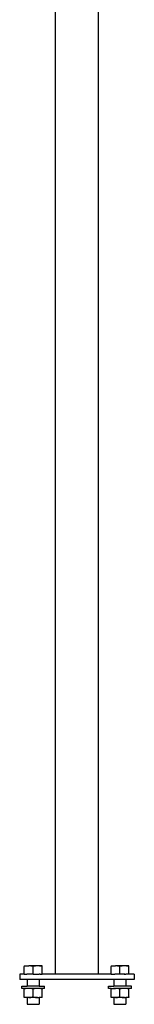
# Model space of a CAD drawing. Extents: x -123 to 134, y -72 to 67.
# Tile 2 of 10: x 126.47 to 134.47, y -71.32 to -2.32. Entities that reach past the tile are written whole.
import ezdxf

# ---------------------------------------------------------------- set-up
doc = ezdxf.new("R2010")
doc.units = 0
doc.header["$MEASUREMENT"] = 0
doc.layers.get('0').update_dxf_attribs({"linetype": 'CONTINUOUS'})

msp = doc.modelspace()

# ---------------------------------------------------------------- linework, layer by layer
for p, q in [((131.971, -69.208), (131.971, 26.792)), ((128.971, -69.208), (128.971, 23.422)), ((126.789, -68.626), (126.789, -68.682)), ((126.789, -68.626), (127.099, -68.626)), ((126.955, -68.639), (126.789, -68.682)), ((126.789, -69.207), (126.789, -68.682)), ((127.099, -68.626), (126.955, -68.639)), ((127.242, -68.639), (127.099, -68.626)), ((127.718, -68.626), (127.099, -68.626)), ((127.408, -68.682), (127.242, -68.639)), ((127.574, -68.639), (127.408, -68.682)), ((127.408, -69.207), (127.408, -68.682)), ((127.718, -68.626), (127.574, -68.639)), ((127.861, -68.639), (127.718, -68.626)), ((128.027, -68.626), (127.718, -68.626)), ((128.027, -68.682), (127.861, -68.639)), ((128.027, -68.682), (128.027, -68.626)), ((128.027, -69.207), (128.027, -68.682)), ((132.851, -68.626), (132.851, -68.682)), ((132.851, -68.626), (133.161, -68.626)), ((133.017, -68.639), (132.851, -68.682)), ((132.851, -69.207), (132.851, -68.682)), ((133.161, -68.626), (133.017, -68.639)), ((133.305, -68.639), (133.161, -68.626)), ((133.78, -68.626), (133.161, -68.626)), ((133.471, -68.682), (133.305, -68.639)), ((133.636, -68.639), (133.471, -68.682)), ((133.471, -69.207), (133.471, -68.682)), ((133.78, -68.626), (133.636, -68.639)), ((133.924, -68.639), (133.78, -68.626)), ((134.09, -68.626), (133.78, -68.626)), ((134.09, -68.682), (133.924, -68.639)), ((134.09, -68.682), (134.09, -68.626)), ((134.09, -69.207), (134.09, -68.682)), ((126.789, -69.207), (126.471, -69.208)), ((126.471, -69.208), (126.471, -69.583)), ((126.986, -69.583), (126.471, -69.583)), ((126.789, -69.207), (126.971, -69.208)), ((126.986, -69.207), (126.971, -69.208)), ((126.986, -69.207), (126.988, -69.208)), ((126.986, -69.583), (126.986, -70.052)), ((127.831, -69.583), (126.986, -69.583)), ((126.988, -69.208), (127, -69.207)), ((127.408, -69.207), (127, -69.207)), ((127.408, -69.207), (127.517, -69.207)), ((127.517, -69.207), (127.6, -69.208)), ((127.6, -69.208), (127.619, -69.207)), ((127.619, -69.207), (127.707, -69.207)), ((127.707, -69.207), (127.721, -69.208)), ((127.721, -69.208), (127.774, -69.207)), ((127.774, -69.207), (127.816, -69.207)), ((127.816, -69.207), (127.824, -69.208)), ((127.824, -69.208), (127.831, -69.207)), ((127.904, -69.208), (127.831, -69.207)), ((127.831, -69.583), (127.831, -70.052)), ((133.048, -69.583), (127.831, -69.583)), ((127.904, -69.208), (127.971, -69.208)), ((127.971, -69.208), (128.027, -69.207)), ((128.971, -69.208), (128.027, -69.207)), ((131.971, -69.208), (128.971, -69.208)), ((132.851, -69.207), (131.971, -69.208)), ((132.851, -69.207), (133.038, -69.208)), ((133.048, -69.207), (133.038, -69.208)), ((133.048, -69.207), (133.105, -69.207)), ((133.048, -69.583), (133.048, -70.052)), ((133.893, -69.583), (133.048, -69.583)), ((133.105, -69.207), (133.117, -69.208)), ((133.15, -69.208), (133.117, -69.208)), ((133.15, -69.208), (133.172, -69.207)), ((133.471, -69.207), (133.172, -69.207)), ((133.769, -69.207), (133.471, -69.207)), ((133.769, -69.207), (133.791, -69.208)), ((133.824, -69.208), (133.791, -69.208)), ((133.824, -69.208), (133.836, -69.207)), ((133.836, -69.207), (133.893, -69.207)), ((133.904, -69.208), (133.893, -69.207)), ((133.893, -69.583), (133.893, -70.052)), ((134.471, -69.583), (133.893, -69.583)), ((134.09, -69.207), (133.904, -69.208)), ((134.471, -69.208), (134.09, -69.207)), ((134.471, -69.208), (134.471, -69.583)), ((126.612, -70.211), (126.612, -70.052)), ((126.612, -70.052), (126.986, -70.052)), ((126.789, -70.211), (126.612, -70.211)), ((126.789, -70.211), (126.789, -70.266)), ((127.099, -70.211), (126.789, -70.211)), ((126.955, -70.223), (126.789, -70.266)), ((126.789, -70.792), (126.789, -70.266)), ((127.099, -70.211), (126.955, -70.223)), ((127.831, -70.052), (126.986, -70.052)), ((127.242, -70.223), (127.099, -70.211)), ((127.718, -70.211), (127.099, -70.211)), ((127.408, -70.266), (127.242, -70.223)), ((127.574, -70.223), (127.408, -70.266)), ((127.408, -70.792), (127.408, -70.266)), ((127.718, -70.211), (127.574, -70.223)), ((127.861, -70.223), (127.718, -70.211)), ((128.027, -70.211), (127.718, -70.211)), ((127.831, -70.052), (128.204, -70.052)), ((128.027, -70.266), (127.861, -70.223)), ((128.204, -70.211), (128.027, -70.211)), ((128.027, -70.211), (128.027, -70.266)), ((128.027, -70.792), (128.027, -70.266)), ((128.204, -70.211), (128.204, -70.052)), ((132.675, -70.211), (132.675, -70.052)), ((132.675, -70.052), (133.048, -70.052)), ((132.851, -70.211), (132.675, -70.211)), ((132.851, -70.211), (132.851, -70.266)), ((132.851, -70.211), (133.161, -70.211)), ((133.017, -70.223), (132.851, -70.266)), ((132.851, -70.792), (132.851, -70.266)), ((133.161, -70.211), (133.017, -70.223)), ((133.893, -70.052), (133.048, -70.052)), ((133.305, -70.223), (133.161, -70.211)), ((133.78, -70.211), (133.161, -70.211)), ((133.471, -70.266), (133.305, -70.223)), ((133.636, -70.223), (133.471, -70.266)), ((133.471, -70.792), (133.471, -70.266)), ((133.78, -70.211), (133.636, -70.223)), ((133.924, -70.223), (133.78, -70.211)), ((134.09, -70.211), (133.78, -70.211)), ((134.267, -70.052), (133.893, -70.052)), ((134.09, -70.266), (133.924, -70.223)), ((134.267, -70.211), (134.09, -70.211)), ((134.09, -70.266), (134.09, -70.211)), ((134.09, -70.792), (134.09, -70.266)), ((134.267, -70.211), (134.267, -70.052)), ((126.789, -70.792), (126.955, -70.834)), ((126.789, -70.847), (126.789, -70.792)), ((126.986, -70.847), (126.789, -70.847)), ((127.099, -70.847), (126.955, -70.834)), ((126.986, -70.847), (126.986, -71.32)), ((127.099, -70.847), (126.986, -70.847)), ((127.099, -70.847), (127.109, -70.847)), ((127.109, -70.847), (127.242, -70.834)), ((127.718, -70.847), (127.109, -70.847)), ((127.408, -70.792), (127.242, -70.834)), ((127.408, -70.792), (127.574, -70.834)), ((127.574, -70.834), (127.718, -70.847)), ((127.718, -70.847), (127.861, -70.834)), ((127.718, -70.847), (127.831, -70.847)), ((127.831, -70.847), (127.831, -71.32)), ((128.027, -70.847), (127.831, -70.847)), ((127.861, -70.834), (128.027, -70.792)), ((128.027, -70.847), (128.027, -70.792)), ((132.851, -70.792), (133.017, -70.834)), ((132.851, -70.847), (132.851, -70.792)), ((133.048, -70.847), (132.851, -70.847)), ((133.161, -70.847), (133.017, -70.834)), ((133.048, -70.847), (133.048, -71.32)), ((133.161, -70.847), (133.048, -70.847)), ((133.161, -70.847), (133.172, -70.847)), ((133.172, -70.847), (133.305, -70.834)), ((133.78, -70.847), (133.172, -70.847)), ((133.471, -70.792), (133.305, -70.834)), ((133.471, -70.792), (133.636, -70.834)), ((133.636, -70.834), (133.78, -70.847)), ((133.78, -70.847), (133.924, -70.834)), ((133.78, -70.847), (133.893, -70.847)), ((133.893, -70.847), (133.893, -71.32)), ((134.09, -70.847), (133.893, -70.847)), ((133.924, -70.834), (134.09, -70.792)), ((134.09, -70.792), (134.09, -70.847)), ((126.986, -71.32), (127.831, -71.32)), ((133.048, -71.32), (133.893, -71.32))]:
    msp.add_line(p, q)

doc.saveas('drawing.dxf')
